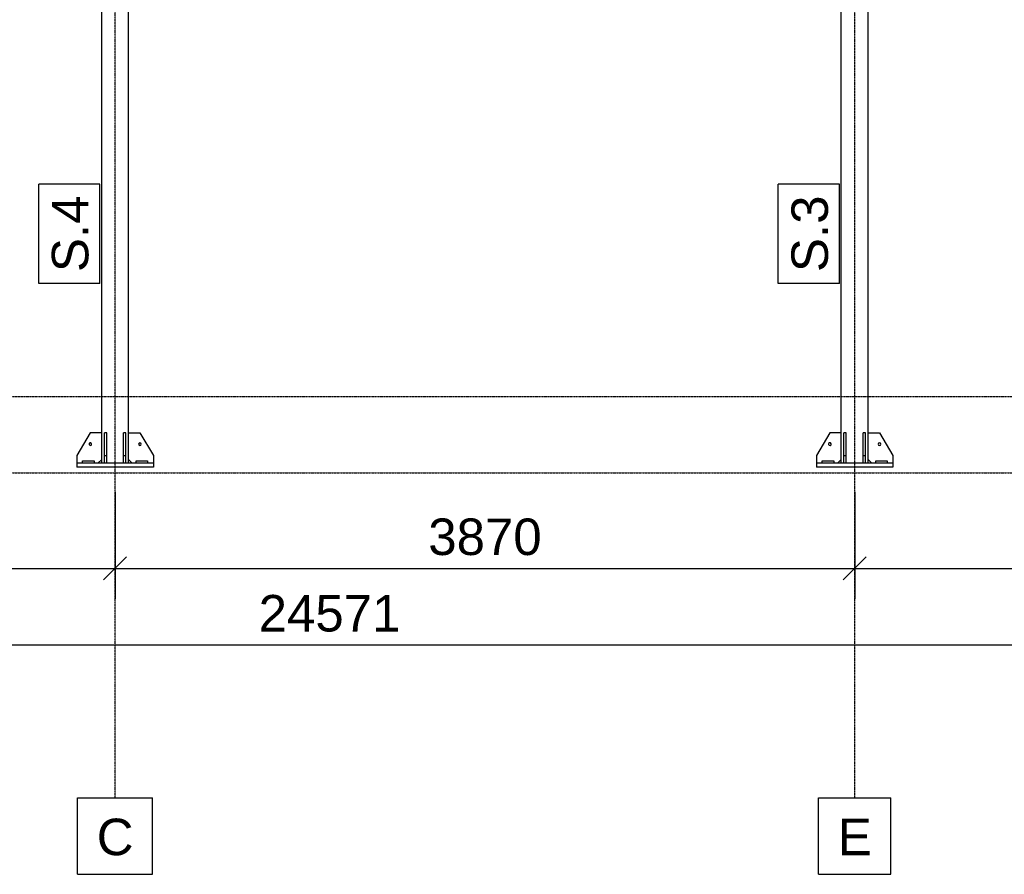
# Model space of a CAD drawing. Header units: millimetres. Extents: x 0 to 75000, y 0 to 29700.
# Tile 3 of 30: x 17215 to 22367, y 7119 to 11589. Entities that reach past the tile are written whole.
import ezdxf

# ---------------------------------------------------------------- set-up
doc = ezdxf.new("R2010")
doc.units = ezdxf.units.MM
doc.linetypes.add('DXK_LINE_DOT3', pattern=[5.9187, 2.979, -0.9799, 0.9799, -0.9799])
for name, color, linetype in [('TS_INNE_OBIEKTY', 7, 'Continuous'), ('TS_LINIE_WIDOCZNE', 7, 'Continuous'), ('TS_OPISY', 7, 'Continuous'), ('TS_OPISY_LINIE', 7, 'Continuous'), ('TS_OPISY_RAMKA', 7, 'Continuous'), ('TS_WYMIARY', 7, 'Continuous'), ('TS_WYMIARY_TEKST', 7, 'Continuous')]:
    doc.layers.add(name, color=color, linetype=linetype)
doc.styles.add('Arial', font='ARIAL.TTF', dxfattribs={"height": 0.2})

# ---------------------------------------------------------------- blocks, each defined once
blk = doc.blocks.new('Part-305655500-5235 - 5231')
at = {"layer": 'TS_LINIE_WIDOCZNE', "color": 1, "linetype": 'Continuous'}
for p, q in [((17644.2, 14408.8), (17784.2, 14408.8)), ((17644.2, 12995.4), (17644.2, 14408.8)), ((17784.2, 12995.4), (17784.2, 14408.8)), ((17644.2, 9268.8), (17644.2, 12783.8)), ((17784.2, 9268.8), (17784.2, 12783.8))]:
    blk.add_line(p, q, dxfattribs=at)
blk = doc.blocks.new('Part-305655500-5237 - 5231')
at = {"layer": 'TS_LINIE_WIDOCZNE', "color": 1, "linetype": 'Continuous'}
for p, q in [((17914.2, 9268.8), (17514.2, 9268.8)), ((17514.2, 9268.8), (17514.2, 9248.8)), ((17914.2, 9248.8), (17514.2, 9248.8)), ((17914.2, 9268.8), (17914.2, 9248.8))]:
    blk.add_line(p, q, dxfattribs=at)
blk = doc.blocks.new('Part-305655500-5238 - 5231')
at = {"layer": 'TS_LINIE_WIDOCZNE', "color": 1, "linetype": 'Continuous'}
for p, q in [((17770.2, 9428.8), (17758.2, 9428.8)), ((17758.2, 9268.8), (17758.2, 9428.8)), ((17770.2, 9268.8), (17770.2, 9428.8)), ((17758.2, 9308.8), (17770.2, 9308.8))]:
    blk.add_line(p, q, dxfattribs=at)
blk = doc.blocks.new('Part-305655500-5239 - 5231')
at = {"layer": 'TS_LINIE_WIDOCZNE', "color": 1, "linetype": 'Continuous'}
for p, q in [((17670.2, 9428.8), (17658.2, 9428.8)), ((17658.2, 9268.8), (17658.2, 9428.8)), ((17670.2, 9268.8), (17670.2, 9428.8)), ((17658.2, 9308.8), (17670.2, 9308.8))]:
    blk.add_line(p, q, dxfattribs=at)
blk = doc.blocks.new('Part-305655500-5243 - 5231')
at = {"layer": 'TS_LINIE_WIDOCZNE', "color": 1, "linetype": 'Continuous'}
for p, q in [((17784.2, 9288.8), (17784.2, 9428.8)), ((17784.2, 9428.8), (17844.2, 9428.8)), ((17844.2, 9428.8), (17914.2, 9308.8)), ((17804.2, 9268.8), (17784.2, 9288.8)), ((17914.2, 9308.8), (17914.2, 9268.8))]:
    blk.add_line(p, q, dxfattribs=at)
blk = doc.blocks.new('Part-305655500-5244 - 5231')
at = {"layer": 'TS_LINIE_WIDOCZNE', "color": 1, "linetype": 'Continuous'}
for p, q in [((17584.2, 9428.8), (17514.2, 9308.8)), ((17644.2, 9428.8), (17584.2, 9428.8)), ((17644.2, 9288.8), (17644.2, 9428.8)), ((17514.2, 9308.8), (17514.2, 9268.8)), ((17624.2, 9268.8), (17644.2, 9288.8))]:
    blk.add_line(p, q, dxfattribs=at)
blk = doc.blocks.new('Part-305655500-5246 - 5231')
at = {"layer": 'TS_LINIE_WIDOCZNE', "color": 1, "linetype": 'Continuous'}
for p, q in [((17824.2, 9280.8), (17884.2, 9280.8)), ((17824.2, 9268.8), (17824.2, 9280.8)), ((17884.2, 9280.8), (17884.2, 9268.8))]:
    blk.add_line(p, q, dxfattribs=at)
blk = doc.blocks.new('Part-305655500-5248 - 5231')
at = {"layer": 'TS_LINIE_WIDOCZNE', "color": 1, "linetype": 'Continuous'}
for p, q in [((17544.2, 9280.8), (17604.2, 9280.8)), ((17544.2, 9268.8), (17544.2, 9280.8)), ((17604.2, 9280.8), (17604.2, 9268.8))]:
    blk.add_line(p, q, dxfattribs=at)
blk = doc.blocks.new('Bolt-305655500-5255 - 5231')
at = {"layer": 'TS_INNE_OBIEKTY', "color": 1, "linetype": 'Continuous'}
for start, end in [(90, 270), (90, 270), (270, 90), (270, 90)]:
    blk.add_arc((17844.2, 9368.8), 7, start, end, dxfattribs=at)
blk = doc.blocks.new('Bolt-305655500-5258 - 5231')
at = {"layer": 'TS_INNE_OBIEKTY', "color": 1, "linetype": 'Continuous'}
for start, end in [(108, 288), (108, 288), (288, 108), (288, 108)]:
    blk.add_arc((17584.2, 9368.8), 7, start, end, dxfattribs=at)
blk = doc.blocks.new('Part-305655500-5293 - 5231')
at = {"layer": 'TS_LINIE_WIDOCZNE', "color": 1, "linetype": 'Continuous'}
for p, q in [((21514.2, 14408.8), (21654.2, 14408.8)), ((21514.2, 12995.4), (21514.2, 14408.8)), ((21654.2, 12995.4), (21654.2, 14408.8)), ((21514.2, 9268.8), (21514.2, 12783.8)), ((21654.2, 9268.8), (21654.2, 12783.8))]:
    blk.add_line(p, q, dxfattribs=at)
blk = doc.blocks.new('Part-305655500-5295 - 5231')
at = {"layer": 'TS_LINIE_WIDOCZNE', "color": 1, "linetype": 'Continuous'}
for p, q in [((21784.2, 9268.8), (21384.2, 9268.8)), ((21384.2, 9268.8), (21384.2, 9248.8)), ((21784.2, 9248.8), (21384.2, 9248.8)), ((21784.2, 9268.8), (21784.2, 9248.8))]:
    blk.add_line(p, q, dxfattribs=at)
blk = doc.blocks.new('Part-305655500-5296 - 5231')
at = {"layer": 'TS_LINIE_WIDOCZNE', "color": 1, "linetype": 'Continuous'}
for p, q in [((21640.2, 9428.8), (21628.2, 9428.8)), ((21628.2, 9268.8), (21628.2, 9428.8)), ((21640.2, 9268.8), (21640.2, 9428.8)), ((21628.2, 9308.8), (21640.2, 9308.8))]:
    blk.add_line(p, q, dxfattribs=at)
blk = doc.blocks.new('Part-305655500-5297 - 5231')
at = {"layer": 'TS_LINIE_WIDOCZNE', "color": 1, "linetype": 'Continuous'}
for p, q in [((21540.2, 9428.8), (21528.2, 9428.8)), ((21528.2, 9268.8), (21528.2, 9428.8)), ((21540.2, 9268.8), (21540.2, 9428.8)), ((21528.2, 9308.8), (21540.2, 9308.8))]:
    blk.add_line(p, q, dxfattribs=at)
blk = doc.blocks.new('Part-305655500-5301 - 5231')
at = {"layer": 'TS_LINIE_WIDOCZNE', "color": 1, "linetype": 'Continuous'}
for p, q in [((21654.2, 9288.8), (21654.2, 9428.8)), ((21654.2, 9428.8), (21714.2, 9428.8)), ((21714.2, 9428.8), (21784.2, 9308.8)), ((21674.2, 9268.8), (21654.2, 9288.8)), ((21784.2, 9308.8), (21784.2, 9268.8))]:
    blk.add_line(p, q, dxfattribs=at)
blk = doc.blocks.new('Part-305655500-5302 - 5231')
at = {"layer": 'TS_LINIE_WIDOCZNE', "color": 1, "linetype": 'Continuous'}
for p, q in [((21454.2, 9428.8), (21384.2, 9308.8)), ((21514.2, 9428.8), (21454.2, 9428.8)), ((21514.2, 9288.8), (21514.2, 9428.8)), ((21384.2, 9308.8), (21384.2, 9268.8)), ((21494.2, 9268.8), (21514.2, 9288.8))]:
    blk.add_line(p, q, dxfattribs=at)
blk = doc.blocks.new('Part-305655500-5304 - 5231')
at = {"layer": 'TS_LINIE_WIDOCZNE', "color": 1, "linetype": 'Continuous'}
for p, q in [((21694.2, 9280.8), (21754.2, 9280.8)), ((21694.2, 9268.8), (21694.2, 9280.8)), ((21754.2, 9280.8), (21754.2, 9268.8))]:
    blk.add_line(p, q, dxfattribs=at)
blk = doc.blocks.new('Part-305655500-5306 - 5231')
at = {"layer": 'TS_LINIE_WIDOCZNE', "color": 1, "linetype": 'Continuous'}
for p, q in [((21414.2, 9280.8), (21474.2, 9280.8)), ((21414.2, 9268.8), (21414.2, 9280.8)), ((21474.2, 9280.8), (21474.2, 9268.8))]:
    blk.add_line(p, q, dxfattribs=at)
blk = doc.blocks.new('Bolt-305655500-5313 - 5231')
at = {"layer": 'TS_INNE_OBIEKTY', "color": 1, "linetype": 'Continuous'}
for start, end in [(90, 270), (90, 270), (270, 90), (270, 90)]:
    blk.add_arc((21714.2, 9368.8), 7, start, end, dxfattribs=at)
blk = doc.blocks.new('Bolt-305655500-5316 - 5231')
at = {"layer": 'TS_INNE_OBIEKTY', "color": 1, "linetype": 'Continuous'}
for start, end in [(108, 288), (108, 288), (288, 108), (288, 108)]:
    blk.add_arc((21454.2, 9368.8), 7, start, end, dxfattribs=at)
blk = doc.blocks.new('GridLine-305655500-6920 - 5231')
at = {"layer": 'TS_INNE_OBIEKTY', "color": 4, "linetype": 'DXK_LINE_DOT3'}
blk.add_line((4398.7, 9218.8), (32501.2, 9218.8), dxfattribs=at)
blk = doc.blocks.new('GridLine-305655500-6917 - 5231')
at = {"layer": 'TS_INNE_OBIEKTY', "color": 4, "linetype": 'DXK_LINE_DOT3'}
blk.add_line((21584.2, 7518.8), (21584.2, 16058.8), dxfattribs=at)
at = {"layer": 'TS_INNE_OBIEKTY', "color": 4, "linetype": 'Continuous'}
for p, q in [((21395.3, 7518.8), (21773.1, 7518.8)), ((21395.3, 7118.8), (21395.3, 7518.8)), ((21773.1, 7118.8), (21773.1, 7518.8)), ((21395.3, 7118.8), (21773.1, 7118.8))]:
    blk.add_line(p, q, dxfattribs=at)
at = {"layer": 'TS_INNE_OBIEKTY', "color": 2, "linetype": 'Continuous', "style": 'Arial'}
blk.add_text('E', height=191, dxfattribs=at).set_placement((21495.3, 7218.8))
blk = doc.blocks.new('GridLine-305655500-6921 - 5231')
at = {"layer": 'TS_INNE_OBIEKTY', "color": 4, "linetype": 'DXK_LINE_DOT3'}
blk.add_line((4398.7, 9618.8), (32501.2, 9618.8), dxfattribs=at)
blk = doc.blocks.new('GridLine-305655500-6916 - 5231')
at = {"layer": 'TS_INNE_OBIEKTY', "color": 4, "linetype": 'DXK_LINE_DOT3'}
blk.add_line((17714.2, 7518.8), (17714.2, 16058.8), dxfattribs=at)
at = {"layer": 'TS_INNE_OBIEKTY', "color": 4, "linetype": 'Continuous'}
for p, q in [((17517.9, 7518.8), (17910.5, 7518.8)), ((17517.9, 7118.8), (17517.9, 7518.8)), ((17910.5, 7118.8), (17910.5, 7518.8)), ((17517.9, 7118.8), (17910.5, 7118.8))]:
    blk.add_line(p, q, dxfattribs=at)
at = {"layer": 'TS_INNE_OBIEKTY', "color": 2, "linetype": 'Continuous', "style": 'Arial'}
blk.add_text('C', height=191, dxfattribs=at).set_placement((17617.9, 7218.8))
blk = doc.blocks.new('StraightDimension-305655500-6935 - 5231')
at = {"layer": 'TS_WYMIARY', "color": 174, "linetype": 'Continuous'}
blk.add_line((6550.2, 8318.8), (31121.2, 8318.8), dxfattribs=at)
at = {"color": 0}
blk.add_wipeout([(19246.3, 8348.8), (19246.3, 8628.8), (18425.1, 8628.8), (18425.1, 8348.8)], dxfattribs=at).dxf.layer = 'TS_WYMIARY'
at = {"layer": 'TS_WYMIARY_TEKST', "color": 96, "style": 'Arial'}
blk.add_text('24571', height=191.02, dxfattribs=at).set_placement((18465.1, 8388.8))
blk = doc.blocks.new('StraightDimension-305655500-6927 - 5231')
at = {"layer": 'TS_WYMIARY', "color": 174, "linetype": 'Continuous'}
for p, q in [((17714.2, 9118.8), (17714.2, 8558.8)), ((21584.2, 9118.8), (21584.2, 8558.8)), ((17774.2, 8778.8), (17654.2, 8658.8)), ((21524.2, 8658.8), (21644.2, 8778.8)), ((17714.2, 8718.8), (21584.2, 8718.8))]:
    blk.add_line(p, q, dxfattribs=at)
at = {"color": 0}
blk.add_wipeout([(19985.7, 8748.8), (19985.7, 9028.8), (19312.7, 9028.8), (19312.7, 8748.8)], dxfattribs=at).dxf.layer = 'TS_WYMIARY'
at = {"layer": 'TS_WYMIARY_TEKST', "color": 96, "style": 'Arial'}
blk.add_text('3870', height=191.02, dxfattribs=at).set_placement((19352.7, 8788.8))
blk = doc.blocks.new('StraightDimension-305655500-6928 - 5231')
at = {"layer": 'TS_WYMIARY', "color": 174, "linetype": 'Continuous'}
for p, q in [((13199.2, 9118.8), (13199.2, 8558.8)), ((17714.2, 9118.8), (17714.2, 8558.8)), ((13259.2, 8778.8), (13139.2, 8658.8)), ((17654.2, 8658.8), (17774.2, 8778.8)), ((13199.2, 8718.8), (17714.2, 8718.8))]:
    blk.add_line(p, q, dxfattribs=at)
at = {"color": 0}
blk.add_wipeout([(15793.2, 8748.8), (15793.2, 9028.8), (15120.2, 9028.8), (15120.2, 8748.8)], dxfattribs=at).dxf.layer = 'TS_WYMIARY'
at = {"layer": 'TS_WYMIARY_TEKST', "color": 96, "style": 'Arial'}
blk.add_text('4515', height=191.02, dxfattribs=at).set_placement((15160.2, 8788.8))
blk = doc.blocks.new('StraightDimension-305655500-6926 - 5231')
at = {"layer": 'TS_WYMIARY', "color": 174, "linetype": 'Continuous'}
for p, q in [((21584.2, 9118.8), (21584.2, 8558.8)), ((21644.2, 8778.8), (21524.2, 8658.8)), ((21584.2, 8718.8), (27953.2, 8718.8))]:
    blk.add_line(p, q, dxfattribs=at)
blk = doc.blocks.new('Mark-305655500-10443 - 5231')
at = {"layer": 'TS_OPISY_RAMKA', "linetype": 'Continuous'}
for p, q in [((21184.2, 10208.8), (21184.2, 10728.8)), ((21504.2, 10728.8), (21184.2, 10728.8)), ((21504.2, 10208.8), (21504.2, 10728.8)), ((21504.2, 10208.8), (21184.2, 10208.8))]:
    blk.add_line(p, q, dxfattribs=at)
blk.add_wipeout([(21444.2, 10668.8), (21244.2, 10668.8), (21244.2, 10268.8), (21444.2, 10268.8)]).dxf.layer = 'TS_OPISY_LINIE'
blk.add_wipeout([(21444.2, 10668.8), (21244.2, 10668.8), (21244.2, 10268.8), (21444.2, 10268.8)]).dxf.layer = 'TS_OPISY_LINIE'
at = {"layer": 'TS_OPISY', "style": 'Arial'}
blk.add_text('S.3', height=191.02, rotation=90.0002, dxfattribs=at).set_placement((21444.2, 10268.8))
blk = doc.blocks.new('Mark-305655500-10441 - 5231')
at = {"layer": 'TS_OPISY_RAMKA', "linetype": 'Continuous'}
for p, q in [((17314.2, 10208.8), (17314.2, 10728.8)), ((17634.2, 10728.8), (17314.2, 10728.8)), ((17634.2, 10208.8), (17634.2, 10728.8)), ((17634.2, 10208.8), (17314.2, 10208.8))]:
    blk.add_line(p, q, dxfattribs=at)
blk.add_wipeout([(17574.2, 10668.8), (17374.2, 10668.8), (17374.2, 10268.8), (17574.2, 10268.8)]).dxf.layer = 'TS_OPISY_LINIE'
blk.add_wipeout([(17574.2, 10668.8), (17374.2, 10668.8), (17374.2, 10268.8), (17574.2, 10268.8)]).dxf.layer = 'TS_OPISY_LINIE'
at = {"layer": 'TS_OPISY', "style": 'Arial'}
blk.add_text('S.4', height=191.02, rotation=90.0002, dxfattribs=at).set_placement((17574.2, 10268.8))

msp = doc.modelspace()

# ---------------------------------------------------------------- block references
for name in ['GridLine-305655500-6916 - 5231', 'GridLine-305655500-6917 - 5231', 'Part-305655500-5235 - 5231', 'Part-305655500-5293 - 5231', 'GridLine-305655500-6921 - 5231', 'Part-305655500-5244 - 5231', 'Part-305655500-5239 - 5231', 'Part-305655500-5238 - 5231', 'Part-305655500-5243 - 5231', 'Part-305655500-5302 - 5231', 'Part-305655500-5297 - 5231', 'Part-305655500-5296 - 5231', 'Part-305655500-5301 - 5231', 'GridLine-305655500-6920 - 5231', 'Bolt-305655500-5258 - 5231', 'Bolt-305655500-5255 - 5231', 'Bolt-305655500-5316 - 5231', 'Bolt-305655500-5313 - 5231', 'Part-305655500-5248 - 5231', 'Part-305655500-5246 - 5231', 'Part-305655500-5306 - 5231', 'Part-305655500-5304 - 5231', 'Part-305655500-5237 - 5231', 'Part-305655500-5295 - 5231']:
    msp.add_blockref(name, (0, 0))

# ---------------------------------------------------------------- next in the draw order: block references
for name in ['Mark-305655500-10441 - 5231', 'Mark-305655500-10443 - 5231', 'StraightDimension-305655500-6935 - 5231']:
    msp.add_blockref(name, (0, 0))

# ---------------------------------------------------------------- next in the draw order: block references
msp.add_blockref('StraightDimension-305655500-6927 - 5231', (0, 0))

# ---------------------------------------------------------------- next in the draw order: block references
for name in ['StraightDimension-305655500-6928 - 5231', 'StraightDimension-305655500-6926 - 5231']:
    msp.add_blockref(name, (0, 0))

doc.saveas('drawing.dxf')
